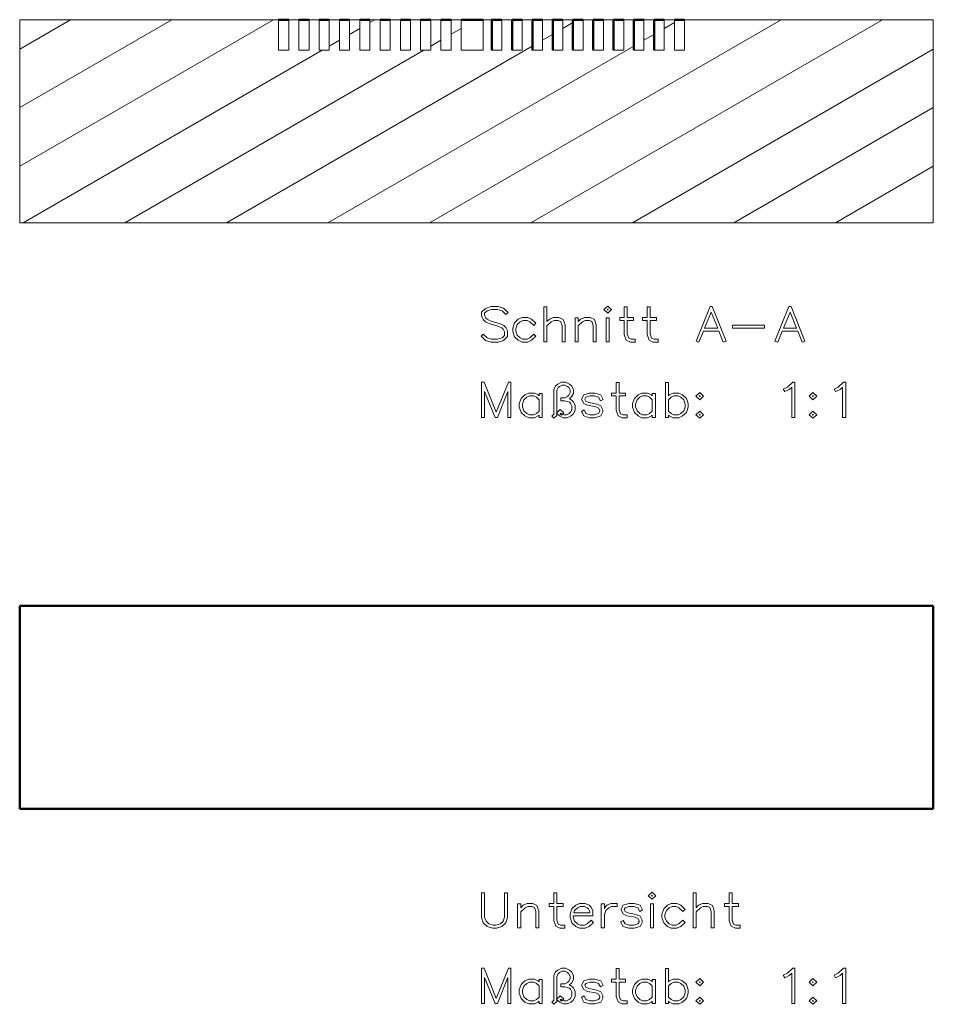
# Model space of a CAD drawing. Extents: x 30 to 349, y 50 to 262.
# Tile 4 of 5: x 67 to 157, y 165 to 262. Entities that reach past the tile are written whole.
import ezdxf

# ---------------------------------------------------------------- set-up
doc = ezdxf.new("R2010")
doc.units = 0

msp = doc.modelspace()

# ---------------------------------------------------------------- linework, layer by layer
at = {"color": 3, "lineweight": 13}
for p, q in [((66.700668, 241.514832), (66.700668, 261.514832)), ((66.700668, 261.514832), (92.200653, 261.514832)), ((132.200668, 261.514832), (156.700668, 261.514832)), ((156.700668, 241.514832), (156.700668, 261.514832)), ((66.700668, 241.514832), (156.700668, 241.514832))]:
    msp.add_line(p, q, dxfattribs=at)
at = {"color": 41, "lineweight": 13}
for p, q in [((66.700668, 247.08107), (91.700668, 261.514832)), ((107.059654, 241.514832), (141.700668, 261.514832)), ((117.059654, 241.514832), (151.700668, 261.514832)), ((87.059654, 241.514832), (117.199883, 258.91629)), ((97.059654, 241.514832), (127.200554, 258.916687)), ((67.059647, 241.514832), (96.504517, 258.514832)), ((77.059647, 241.514832), (106.504517, 258.514832)), ((127.059654, 241.514832), (156.700668, 258.628082)), ((137.059647, 241.514832), (156.700668, 252.854584))]:
    msp.add_line(p, q, dxfattribs=at)
at = {"color": 41, "lineweight": 13, "ltscale": 0.433013}
msp.add_line((66.700668, 252.854584), (81.700668, 261.514832), dxfattribs=at)
at = {"color": 41, "lineweight": 13, "ltscale": 0.144338}
msp.add_line((66.700668, 258.628082), (71.700668, 261.514832), dxfattribs=at)
at = {"color": 3, "lineweight": 13, "ltscale": 0.075}
for p, q in [((92.200653, 261.514832), (92.200653, 258.514832)), ((93.200752, 261.514832), (93.200752, 258.514832)), ((94.200653, 261.514832), (94.200653, 258.514832)), ((95.200821, 261.514832), (95.200821, 258.514832)), ((96.200584, 261.514832), (96.200584, 258.514832)), ((97.20079, 261.514832), (97.20079, 258.514832)), ((98.200577, 261.514832), (98.200577, 258.514832)), ((99.200867, 261.514832), (99.200867, 258.514832)), ((100.200485, 261.514832), (100.200485, 258.514832)), ((101.200974, 261.514832), (101.200974, 258.514832)), ((102.200401, 261.514832), (102.200401, 258.514832)), ((103.201111, 261.514832), (103.201111, 258.514832)), ((104.20034, 261.514832), (104.20034, 258.514832)), ((105.201263, 261.514832), (105.201263, 258.514832)), ((106.199905, 261.514832), (106.199905, 258.514832)), ((107.202057, 261.514832), (107.202057, 258.514832)), ((108.198891, 261.514832), (108.198891, 258.514832)), ((109.20417, 261.514832), (109.20417, 258.514832)), ((110.184708, 261.514832), (110.184708, 258.514832)), ((112.350121, 261.514832), (112.350121, 258.514832)), ((113.191879, 261.514832), (113.191879, 258.514832)), ((114.205368, 261.514832), (114.205368, 258.514832)), ((115.198807, 261.514832), (115.198807, 258.514832)), ((116.201851, 261.514832), (116.201851, 258.514832)), ((117.19989, 261.514832), (117.19989, 258.514832)), ((118.201248, 261.514832), (118.201248, 258.514832)), ((119.200241, 261.514832), (119.200241, 258.514832)), ((120.201042, 261.514832), (120.201042, 258.514832)), ((121.20031, 261.514832), (121.20031, 258.514832)), ((122.200897, 261.514832), (122.200897, 258.514832)), ((123.20047, 261.514832), (123.20047, 258.514832)), ((124.200813, 261.514832), (124.200813, 258.514832)), ((125.200531, 261.514832), (125.200531, 258.514832)), ((126.200752, 261.514832), (126.200752, 258.514832)), ((127.200554, 261.514832), (127.200554, 258.514832)), ((128.20076, 261.514832), (128.20076, 258.514832)), ((129.200592, 261.514832), (129.200592, 258.514832)), ((130.200684, 261.514832), (130.200684, 258.514832)), ((131.200607, 261.514832), (131.200607, 258.514832)), ((132.200668, 258.514832), (132.200668, 261.514832))]:
    msp.add_line(p, q, dxfattribs=at)
at = {"color": 21, "lineweight": 50, "ltscale": 0.025002}
msp.add_line((93.200752, 261.514832), (92.200653, 261.514832), dxfattribs=at)
at = {"color": 3, "lineweight": 13, "ltscale": 0.024997}
msp.add_line((93.200775, 261.514832), (94.200653, 261.514832), dxfattribs=at)
at = {"color": 21, "lineweight": 50, "ltscale": 0.025004}
msp.add_line((95.200821, 261.514832), (94.200653, 261.514832), dxfattribs=at)
at = {"color": 3, "lineweight": 13, "ltscale": 0.024994}
for p, q in [((95.200813, 261.514832), (96.200592, 261.514832)), ((97.20079, 261.514832), (98.200569, 261.514832))]:
    msp.add_line(p, q, dxfattribs=at)
at = {"color": 21, "lineweight": 50, "ltscale": 0.025022}
for p, q in [((97.201477, 261.514832), (96.200592, 261.514832)), ((103.201294, 261.514832), (102.200424, 261.514832))]:
    msp.add_line(p, q, dxfattribs=at)
at = {"color": 21, "lineweight": 50, "ltscale": 0.02501}
msp.add_line((99.200989, 261.514832), (98.200569, 261.514832), dxfattribs=at)
at = {"color": 3, "lineweight": 13, "ltscale": 0.02499}
msp.add_line((99.200867, 261.514832), (100.200485, 261.514832), dxfattribs=at)
at = {"color": 21, "lineweight": 50, "ltscale": 0.025013}
msp.add_line((101.200996, 261.514832), (100.200485, 261.514832), dxfattribs=at)
at = {"color": 3, "lineweight": 13, "ltscale": 0.024986}
msp.add_line((101.200966, 261.514832), (102.200424, 261.514832), dxfattribs=at)
at = {"color": 41, "lineweight": 13, "ltscale": 0.014425}
msp.add_line((101.200974, 261.226318), (101.700668, 261.514832), dxfattribs=at)
at = {"color": 3, "lineweight": 13, "ltscale": 0.024981}
msp.add_line((103.201111, 261.514832), (104.200333, 261.514832), dxfattribs=at)
at = {"color": 21, "lineweight": 50, "ltscale": 0.025028}
msp.add_line((105.201462, 261.514832), (104.200333, 261.514832), dxfattribs=at)
at = {"color": 3, "lineweight": 13, "ltscale": 0.024965}
msp.add_line((105.201302, 261.514832), (106.199898, 261.514832), dxfattribs=at)
at = {"color": 21, "lineweight": 50, "ltscale": 0.025054}
msp.add_line((107.202057, 261.514832), (106.199898, 261.514832), dxfattribs=at)
at = {"color": 3, "lineweight": 13, "ltscale": 0.024921}
msp.add_line((107.202049, 261.514832), (108.198883, 261.514832), dxfattribs=at)
at = {"color": 21, "lineweight": 50, "ltscale": 0.025133}
msp.add_line((109.204185, 261.514832), (108.198883, 261.514832), dxfattribs=at)
at = {"color": 3, "lineweight": 13, "ltscale": 0.024514}
msp.add_line((109.204163, 261.514832), (110.184723, 261.514832), dxfattribs=at)
at = {"color": 21, "lineweight": 50, "ltscale": 0.05414}
msp.add_line((112.350304, 261.514832), (110.184723, 261.514832), dxfattribs=at)
at = {"color": 3, "lineweight": 13, "ltscale": 0.021045}
msp.add_line((112.350121, 261.514832), (113.191902, 261.514832), dxfattribs=at)
at = {"color": 21, "lineweight": 50, "ltscale": 0.00083}
msp.add_line((113.191902, 261.514832), (113.225098, 261.514832), dxfattribs=at)
at = {"color": 21, "lineweight": 50, "ltscale": 0.024511}
msp.add_line((114.205544, 261.514832), (113.22509, 261.514832), dxfattribs=at)
at = {"color": 21, "lineweight": 50, "ltscale": 0.075}
for p, q in [((113.22509, 261.514832), (113.22509, 258.514832)), ((115.213089, 261.514832), (115.213089, 258.514832)), ((117.209091, 261.514832), (117.209091, 258.514832)), ((119.206978, 261.514832), (119.206978, 258.514832)), ((121.205627, 261.514832), (121.205627, 258.514832)), ((123.20488, 261.514832), (123.20488, 258.514832)), ((125.204277, 261.514832), (125.204277, 258.514832)), ((127.203827, 261.514832), (127.203827, 258.514832)), ((129.203476, 261.514832), (129.203476, 258.514832))]:
    msp.add_line(p, q, dxfattribs=at)
at = {"color": 3, "lineweight": 13, "ltscale": 0.024836}
msp.add_line((114.205368, 261.514832), (115.198807, 261.514832), dxfattribs=at)
at = {"color": 21, "lineweight": 50, "ltscale": 0.000357}
msp.add_line((115.198807, 261.514832), (115.213089, 261.514832), dxfattribs=at)
at = {"color": 21, "lineweight": 50, "ltscale": 0.024726}
msp.add_line((116.202042, 261.514832), (115.213005, 261.514832), dxfattribs=at)
at = {"color": 3, "lineweight": 13, "ltscale": 0.02495}
msp.add_line((116.201836, 261.514832), (117.199852, 261.514832), dxfattribs=at)
at = {"color": 21, "lineweight": 50, "ltscale": 0.000231}
msp.add_line((117.199852, 261.514832), (117.209076, 261.514832), dxfattribs=at)
at = {"color": 21, "lineweight": 50, "ltscale": 0.024814}
msp.add_line((118.201637, 261.514832), (117.209084, 261.514832), dxfattribs=at)
at = {"color": 3, "lineweight": 13, "ltscale": 0.024975}
msp.add_line((118.201256, 261.514832), (119.200241, 261.514832), dxfattribs=at)
at = {"color": 21, "lineweight": 50, "ltscale": 0.000168}
msp.add_line((119.200241, 261.514832), (119.206978, 261.514832), dxfattribs=at)
at = {"color": 21, "lineweight": 50, "ltscale": 0.024877}
msp.add_line((120.201668, 261.514832), (119.206596, 261.514832), dxfattribs=at)
at = {"color": 3, "lineweight": 13, "ltscale": 0.024982}
msp.add_line((120.201035, 261.514832), (121.200317, 261.514832), dxfattribs=at)
at = {"color": 41, "lineweight": 13, "ltscale": 0.028847}
msp.add_line((120.201042, 260.649017), (121.200317, 261.225952), dxfattribs=at)
at = {"color": 21, "lineweight": 50, "ltscale": 0.000133}
msp.add_line((121.200317, 261.514832), (121.205635, 261.514832), dxfattribs=at)
at = {"color": 21, "lineweight": 50, "ltscale": 0.024904}
msp.add_line((122.201431, 261.514832), (121.205276, 261.514832), dxfattribs=at)
at = {"color": 3, "lineweight": 13, "ltscale": 0.024989}
msp.add_line((122.200882, 261.514832), (123.200455, 261.514832), dxfattribs=at)
at = {"color": 21, "lineweight": 50, "ltscale": 0.00011}
msp.add_line((123.200455, 261.514832), (123.204865, 261.514832), dxfattribs=at)
at = {"color": 21, "lineweight": 50, "ltscale": 0.024916}
msp.add_line((124.201431, 261.514832), (123.204788, 261.514832), dxfattribs=at)
at = {"color": 3, "lineweight": 13, "ltscale": 0.024993}
msp.add_line((124.200798, 261.514832), (125.200531, 261.514832), dxfattribs=at)
at = {"color": 21, "lineweight": 50, "ltscale": 9.4e-05}
msp.add_line((125.200531, 261.514832), (125.204277, 261.514832), dxfattribs=at)
at = {"color": 21, "lineweight": 50, "ltscale": 0.02493}
msp.add_line((126.201424, 261.514832), (125.204239, 261.514832), dxfattribs=at)
at = {"color": 3, "lineweight": 13, "ltscale": 0.024995}
for p, q in [((126.200752, 261.514832), (127.200554, 261.514832)), ((128.20076, 261.514832), (129.200577, 261.514832))]:
    msp.add_line(p, q, dxfattribs=at)
at = {"color": 21, "lineweight": 50, "ltscale": 8.2e-05}
msp.add_line((127.200554, 261.514832), (127.203827, 261.514832), dxfattribs=at)
at = {"color": 21, "lineweight": 50, "ltscale": 0.024958}
msp.add_line((128.201599, 261.514832), (127.203262, 261.514832), dxfattribs=at)
at = {"color": 21, "lineweight": 50, "ltscale": 7.2e-05}
msp.add_line((129.200577, 261.514832), (129.203476, 261.514832), dxfattribs=at)
at = {"color": 21, "lineweight": 50, "ltscale": 0.02495}
msp.add_line((130.201492, 261.514832), (129.203476, 261.514832), dxfattribs=at)
at = {"color": 3, "lineweight": 13, "ltscale": 0.024998}
msp.add_line((130.200684, 261.514832), (131.200607, 261.514832), dxfattribs=at)
at = {"color": 41, "lineweight": 13, "ltscale": 0.028865}
msp.add_line((130.200684, 260.648804), (131.200607, 261.226105), dxfattribs=at)
at = {"color": 21, "lineweight": 50, "ltscale": 0.024998}
msp.add_line((132.200668, 261.514832), (131.200729, 261.514832), dxfattribs=at)
at = {"color": 41, "lineweight": 13, "ltscale": 0.075}
msp.add_line((131.200729, 261.514832), (131.200729, 258.514832), dxfattribs=at)
at = {"color": 41, "lineweight": 13, "ltscale": 0.028857}
msp.add_line((99.200867, 260.071564), (100.200485, 260.648712), dxfattribs=at)
at = {"color": 41, "lineweight": 13, "ltscale": 0.028306}
msp.add_line((109.20417, 260.073486), (110.184715, 260.639587), dxfattribs=at)
at = {"color": 41, "lineweight": 13, "ltscale": 0.028839}
msp.add_line((118.201225, 259.494415), (119.200241, 260.071198), dxfattribs=at)
at = {"color": 41, "lineweight": 13, "ltscale": 0.028862}
msp.add_line((128.20076, 259.494171), (129.200577, 260.071411), dxfattribs=at)
at = {"color": 41, "lineweight": 13, "ltscale": 0.028861}
msp.add_line((97.20079, 258.91684), (98.200569, 259.494049), dxfattribs=at)
at = {"color": 41, "lineweight": 13, "ltscale": 0.028776}
msp.add_line((107.202057, 258.917572), (108.198891, 259.493073), dxfattribs=at)
at = {"color": 3, "lineweight": 13, "ltscale": 0.025003}
for p, q in [((92.200653, 258.514832), (93.20076, 258.514832)), ((129.200577, 258.514832), (130.200684, 258.514832))]:
    msp.add_line(p, q, dxfattribs=at)
at = {"color": 3, "lineweight": 13, "ltscale": 0.025004}
msp.add_line((94.200661, 258.514832), (95.200821, 258.514832), dxfattribs=at)
at = {"color": 3, "lineweight": 13, "ltscale": 0.025005}
msp.add_line((96.200592, 258.514832), (97.20079, 258.514832), dxfattribs=at)
at = {"color": 3, "lineweight": 13, "ltscale": 0.025007}
msp.add_line((98.200577, 258.514832), (99.200867, 258.514832), dxfattribs=at)
at = {"color": 3, "lineweight": 13, "ltscale": 0.025012}
for p, q in [((100.200485, 258.514832), (101.200974, 258.514832)), ((131.200607, 258.514832), (132.20108, 258.514832))]:
    msp.add_line(p, q, dxfattribs=at)
at = {"color": 3, "lineweight": 13, "ltscale": 0.025017}
msp.add_line((102.200424, 258.514832), (103.201118, 258.514832), dxfattribs=at)
at = {"color": 3, "lineweight": 13, "ltscale": 0.025023}
msp.add_line((104.20034, 258.514832), (105.201263, 258.514832), dxfattribs=at)
at = {"color": 3, "lineweight": 13, "ltscale": 0.025053}
msp.add_line((106.199944, 258.514832), (107.202057, 258.514832), dxfattribs=at)
at = {"color": 3, "lineweight": 13, "ltscale": 0.025132}
msp.add_line((108.198891, 258.514832), (109.204178, 258.514832), dxfattribs=at)
at = {"color": 3, "lineweight": 13, "ltscale": 0.054135}
msp.add_line((110.184708, 258.514832), (112.350121, 258.514832), dxfattribs=at)
at = {"color": 3, "lineweight": 13, "ltscale": 0.025337}
msp.add_line((113.191902, 258.514832), (114.205376, 258.514832), dxfattribs=at)
at = {"color": 3, "lineweight": 13, "ltscale": 0.025077}
msp.add_line((115.198776, 258.514832), (116.201874, 258.514832), dxfattribs=at)
at = {"color": 3, "lineweight": 13, "ltscale": 0.025033}
msp.add_line((117.199875, 258.514832), (118.20121, 258.514832), dxfattribs=at)
at = {"color": 3, "lineweight": 13, "ltscale": 0.02502}
msp.add_line((119.200226, 258.514832), (120.201035, 258.514832), dxfattribs=at)
at = {"color": 3, "lineweight": 13, "ltscale": 0.025014}
msp.add_line((121.200317, 258.514832), (122.200882, 258.514832), dxfattribs=at)
at = {"color": 3, "lineweight": 13, "ltscale": 0.025009}
msp.add_line((123.200455, 258.514832), (124.200798, 258.514832), dxfattribs=at)
at = {"color": 3, "lineweight": 13, "ltscale": 0.025006}
for p, q in [((125.200531, 258.514832), (126.200752, 258.514832)), ((127.200539, 258.514832), (128.20076, 258.514832))]:
    msp.add_line(p, q, dxfattribs=at)
at = {"color": 41, "lineweight": 13, "ltscale": 0.278312}
msp.add_line((147.059647, 241.514832), (156.700668, 247.08107), dxfattribs=at)
at = {"color": 21, "lineweight": 50}
for p, q in [((156.700668, 203.794495), (66.700668, 203.794495)), ((66.700668, 203.794495), (66.700668, 183.794495)), ((156.700668, 203.794495), (156.700668, 183.794495)), ((156.700668, 183.794495), (66.700668, 183.794495))]:
    msp.add_line(p, q, dxfattribs=at)
at = {"color": 2, "lineweight": 13}
for points in [[(114.769691, 230.304855), (114.372734, 229.930588), (113.828339, 229.767273), (113.131973, 229.767273), (112.589844, 229.930588), (112.154327, 230.336609), (112.36982, 230.54303), (112.748627, 230.182373), (113.179604, 230.048538), (113.782974, 230.048538), (114.213951, 230.182373), (114.468002, 230.422806), (114.468002, 230.78801), (114.331909, 231.042053), (114.202614, 231.162277), (113.910004, 231.305176), (112.939163, 231.609131), (112.576233, 231.774719), (112.376625, 231.960724), (112.192894, 232.319107), (112.192894, 232.718338), (112.589844, 233.088074), (113.131973, 233.260468), (113.828339, 233.260468), (114.372734, 233.090332), (114.810516, 232.686584), (114.588226, 232.480164), (114.213951, 232.84082), (113.782974, 232.974655), (113.179604, 232.974655), (112.748627, 232.84082), (112.49231, 232.600388), (112.49231, 232.387161), (112.630676, 232.135376), (112.757698, 232.015167), (113.050308, 231.872253), (114.025688, 231.568298), (114.384079, 231.40271), (114.581421, 231.214447), (114.769691, 230.858322)], [(120.426849, 229.799026), (120.125168, 229.799026), (120.125168, 231.411789), (119.991333, 231.790604), (119.750893, 231.906281), (119.338066, 231.906281), (119.065865, 231.774719), (118.637154, 231.375504), (118.637154, 229.799026), (118.337738, 229.799026), (118.337738, 233.228699), (118.637154, 233.228699), (118.637154, 231.779251), (118.884399, 232.015167), (119.263206, 232.189819), (119.825752, 232.189819), (120.236313, 231.997009), (120.426849, 231.457153)], [(125.011101, 232.963318), (124.634567, 232.611725), (124.260292, 232.963318), (124.634567, 233.317169)], [(124.584663, 232.965576), (124.636833, 232.91568), (124.684464, 232.965576), (124.634567, 233.010941)], [(127.333847, 229.767273), (126.857506, 229.767273), (126.444672, 229.953262), (126.256401, 230.495392), (126.256401, 231.906281), (125.805008, 231.906281), (125.805008, 232.189819), (126.256401, 232.189819), (126.256401, 233.228699), (126.55809, 233.228699), (126.55809, 232.189819), (127.170532, 232.189819), (127.170532, 231.906281), (126.55809, 231.906281), (126.55809, 230.538498), (126.691917, 230.159683), (126.930092, 230.048538), (127.333847, 230.048538)], [(129.593079, 229.767273), (129.116745, 229.767273), (128.703903, 229.953262), (128.51564, 230.495392), (128.51564, 231.906281), (128.06424, 231.906281), (128.06424, 232.189819), (128.51564, 232.189819), (128.51564, 233.228699), (128.817322, 233.228699), (128.817322, 232.189819), (129.429764, 232.189819), (129.429764, 231.906281), (128.817322, 231.906281), (128.817322, 230.538498), (128.951157, 230.159683), (129.189331, 230.048538), (129.593079, 230.048538)], [(136.289139, 229.855728), (136.014664, 229.760468), (135.574615, 230.833374), (134.04805, 230.833374), (133.605728, 229.760468), (133.331253, 229.855728), (134.710388, 233.260468), (134.914536, 233.260468)], [(144.060364, 229.855728), (143.785889, 229.760468), (143.34584, 230.833374), (141.819275, 230.833374), (141.376953, 229.760468), (141.102478, 229.855728), (142.481613, 233.260468), (142.68576, 233.260468)], [(117.555176, 230.336609), (117.128731, 229.939651), (116.75219, 229.767273), (116.191917, 229.767273), (115.81311, 229.939651), (115.445648, 230.286713), (115.264183, 230.80162), (115.264183, 231.15094), (115.445648, 231.665848), (115.810844, 232.015167), (116.191917, 232.189819), (116.75219, 232.189819), (117.128731, 232.015167), (117.557442, 231.611404), (117.337418, 231.411789), (116.949532, 231.774719), (116.679604, 231.906281), (116.264503, 231.906281), (115.99231, 231.774719), (115.708771, 231.511597), (115.565865, 231.105576), (115.565865, 230.844711), (115.708771, 230.440948), (115.99231, 230.177826), (116.264503, 230.048538), (116.679604, 230.048538), (116.949532, 230.177826), (117.337418, 230.54303)], [(123.500412, 229.799026), (123.198723, 229.799026), (123.198723, 231.411789), (123.064896, 231.790604), (122.824455, 231.906281), (122.411621, 231.906281), (122.139427, 231.774719), (121.710716, 231.375504), (121.710716, 229.799026), (121.411301, 229.799026), (121.411301, 232.155792), (121.710716, 232.155792), (121.710716, 231.779251), (121.957962, 232.015167), (122.336769, 232.189819), (122.899307, 232.189819), (123.309875, 231.997009), (123.500412, 231.457153)], [(124.784271, 229.799026), (124.484856, 229.799026), (124.484856, 232.155792), (124.784271, 232.155792)], [(135.458939, 231.119171), (134.812469, 232.720612), (134.161453, 231.119171)], [(143.230164, 231.119171), (142.583694, 232.720612), (141.932678, 231.119171)], [(140.065872, 231.137329), (136.912918, 231.137329), (136.912918, 231.4254), (140.065872, 231.4254)], [(115.094055, 222.35022), (114.79464, 222.35022), (114.79464, 224.902069), (113.760292, 222.35022), (113.528923, 222.35022), (112.49231, 224.902069), (112.49231, 222.35022), (112.192894, 222.35022), (112.192894, 225.811661), (112.444672, 225.811661), (113.644608, 222.851517), (114.842278, 225.811661), (115.094055, 225.811661)], [(121.404495, 223.032974), (121.216225, 222.676849), (121.016609, 222.490845), (120.637802, 222.318466), (120.240852, 222.318466), (119.862045, 222.490845), (119.578506, 222.763046), (119.950508, 223.114639), (120.306633, 222.790268), (120.084335, 222.581589), (119.950508, 222.71315), (120.002678, 222.763046), (120.041237, 222.729019), (120.311165, 222.599731), (120.565216, 222.599731), (120.837418, 222.729019), (120.964439, 222.849243), (121.102806, 223.103302), (121.102806, 223.493439), (120.962173, 223.745224), (120.846489, 223.860916), (120.417778, 223.994736), (120.002678, 223.994736), (120.002678, 224.282822), (120.404167, 224.282822), (120.674095, 224.412109), (120.803391, 224.532333), (120.939491, 224.786377), (120.939491, 225.022278), (120.801125, 225.276337), (120.674095, 225.396561), (120.404167, 225.525848), (120.150116, 225.525848), (119.877922, 225.396561), (119.753166, 225.276337), (119.614799, 225.022278), (119.614799, 222.54982), (119.328987, 222.284439), (119.108963, 222.484039), (119.31311, 222.667786), (119.31311, 225.090332), (119.499115, 225.450989), (119.698723, 225.63472), (120.07753, 225.811661), (120.474487, 225.811661), (120.853294, 225.63472), (121.052902, 225.450989), (121.241173, 225.090332), (121.241173, 224.716064), (121.052902, 224.357666), (120.853294, 224.171661), (120.839684, 224.164856), (121.005272, 224.112686), (121.216225, 223.919891), (121.404495, 223.561493)], [(126.537674, 222.318466), (126.061333, 222.318466), (125.648499, 222.504456), (125.460228, 223.046585), (125.460228, 224.457474), (125.008835, 224.457474), (125.008835, 224.741013), (125.460228, 224.741013), (125.460228, 225.779892), (125.761917, 225.779892), (125.761917, 224.741013), (126.374359, 224.741013), (126.374359, 224.457474), (125.761917, 224.457474), (125.761917, 223.089691), (125.895744, 222.710876), (126.133919, 222.599731), (126.537674, 222.599731)], [(132.55777, 223.352814), (132.376297, 222.837906), (132.006561, 222.490845), (131.630035, 222.318466), (131.069763, 222.318466), (130.690948, 222.490845), (130.604752, 222.57251), (130.604752, 222.35022), (130.305328, 222.35022), (130.305328, 225.779892), (130.604752, 225.779892), (130.604752, 224.484695), (130.688675, 224.56636), (131.069763, 224.741013), (131.630035, 224.741013), (132.008835, 224.56636), (132.376297, 224.217041), (132.55777, 223.702133)], [(143.062302, 222.35022), (142.76062, 222.35022), (142.76062, 225.323975), (142.51564, 225.088058), (142.071045, 224.886185), (141.921341, 225.133423), (142.334183, 225.328506), (142.849091, 225.811661), (143.062302, 225.811661)], [(148.070724, 222.35022), (147.769043, 222.35022), (147.769043, 225.323975), (147.524063, 225.088058), (147.079483, 224.886185), (146.929779, 225.133423), (147.342606, 225.328506), (147.857513, 225.811661), (148.070724, 225.811661)], [(118.167618, 222.35022), (117.865929, 222.35022), (117.865929, 222.57251), (117.779732, 222.490845), (117.403198, 222.318466), (116.842926, 222.318466), (116.464119, 222.490845), (116.096649, 222.837906), (115.915184, 223.352814), (115.915184, 223.702133), (116.096649, 224.217041), (116.461845, 224.56636), (116.842926, 224.741013), (117.403198, 224.741013), (117.782005, 224.56636), (117.865929, 224.484695), (117.865929, 224.706985), (118.167618, 224.706985)], [(117.865929, 222.973999), (117.865929, 224.080933), (117.60054, 224.325912), (117.330612, 224.457474), (116.915512, 224.457474), (116.643311, 224.325912), (116.359772, 224.06279), (116.216873, 223.656769), (116.216873, 223.395905), (116.359772, 222.992142), (116.643311, 222.729019), (116.915512, 222.599731), (117.330612, 222.599731), (117.60054, 222.729019)], [(124.151413, 222.880997), (123.949532, 222.490845), (123.373383, 222.318466), (122.840332, 222.318466), (122.268715, 222.490845), (122.030548, 222.939972), (122.291397, 223.085144), (122.484207, 222.729019), (122.885696, 222.599731), (123.328018, 222.599731), (123.731781, 222.729019), (123.851997, 222.951324), (123.851997, 223.032974), (123.727242, 223.266617), (123.464119, 223.389099), (122.649796, 223.541077), (122.264183, 223.727081), (122.044159, 224.139908), (122.268715, 224.56636), (122.840332, 224.741013), (123.373383, 224.741013), (123.949532, 224.56636), (124.180901, 224.112686), (123.922318, 223.972061), (123.731781, 224.325912), (123.328018, 224.457474), (122.885696, 224.457474), (122.484207, 224.325912), (122.382133, 224.139908), (122.486473, 223.942566), (122.751869, 223.81781), (123.563919, 223.665833), (123.951805, 223.482101), (124.151413, 223.101028)], [(129.320892, 222.35022), (129.019196, 222.35022), (129.019196, 222.57251), (128.933014, 222.490845), (128.556473, 222.318466), (127.996201, 222.318466), (127.617386, 222.490845), (127.249924, 222.837906), (127.068459, 223.352814), (127.068459, 223.702133), (127.249924, 224.217041), (127.61512, 224.56636), (127.996201, 224.741013), (128.556473, 224.741013), (128.935272, 224.56636), (129.019196, 224.484695), (129.019196, 224.706985), (129.320892, 224.706985)], [(129.019196, 222.973999), (129.019196, 224.080933), (128.753815, 224.325912), (128.483887, 224.457474), (128.068787, 224.457474), (127.796585, 224.325912), (127.513046, 224.06279), (127.370148, 223.656769), (127.370148, 223.395905), (127.513046, 222.992142), (127.796585, 222.729019), (128.068787, 222.599731), (128.483887, 222.599731), (128.753815, 222.729019)], [(132.256073, 223.395905), (132.256073, 223.656769), (132.110901, 224.06279), (131.827362, 224.325912), (131.557434, 224.457474), (131.142334, 224.457474), (130.870148, 224.325912), (130.604752, 224.080933), (130.604752, 222.976273), (130.870148, 222.729019), (131.142334, 222.599731), (131.557434, 222.599731), (131.827362, 222.729019), (132.110901, 222.992142)], [(134.066193, 224.446136), (133.691925, 224.09227), (133.315384, 224.446136), (133.691925, 224.797714)], [(133.644287, 224.443863), (133.691925, 224.398499), (133.741821, 224.443863), (133.691925, 224.493774)], [(145.221741, 224.446136), (144.847458, 224.09227), (144.470917, 224.446136), (144.847458, 224.797714)], [(144.799835, 224.443863), (144.847458, 224.398499), (144.897369, 224.443863), (144.847458, 224.493774)], [(134.066193, 222.60881), (133.691925, 222.266281), (133.315384, 222.60881), (133.691925, 222.962662)], [(133.644287, 222.60881), (133.691925, 222.558899), (133.741821, 222.60881), (133.691925, 222.656433)], [(145.221741, 222.60881), (144.847458, 222.266281), (144.470917, 222.60881), (144.847458, 222.962662)], [(144.799835, 222.60881), (144.847458, 222.558899), (144.897369, 222.60881), (144.847458, 222.656433)]]:
    msp.add_lwpolyline(points, close=True, dxfattribs=at)
at = {"color": 3, "lineweight": 13}
for points in [[(129.36853, 175.242981), (128.991989, 174.891388), (128.617706, 175.242981), (128.991989, 175.596832)], [(114.769691, 173.081284), (114.588226, 172.566376), (114.209419, 172.210251), (113.66729, 172.046936), (113.295288, 172.046936), (112.753166, 172.210251), (112.372086, 172.566376), (112.192894, 173.081284), (112.192894, 175.508362), (112.49231, 175.508362), (112.49231, 173.124374), (112.637482, 172.720612), (112.909676, 172.462036), (113.340652, 172.328201), (113.619659, 172.328201), (114.052902, 172.462036), (114.325104, 172.720612), (114.468002, 173.124374), (114.468002, 175.508362), (114.769691, 175.508362)], [(120.39283, 172.046936), (119.916481, 172.046936), (119.503647, 172.232925), (119.315384, 172.775055), (119.315384, 174.185944), (118.863983, 174.185944), (118.863983, 174.469482), (119.315384, 174.469482), (119.315384, 175.508362), (119.617065, 175.508362), (119.617065, 174.469482), (120.229507, 174.469482), (120.229507, 174.185944), (119.617065, 174.185944), (119.617065, 172.818161), (119.750893, 172.439346), (119.989067, 172.328201), (120.39283, 172.328201)], [(128.942078, 175.245239), (128.994247, 175.195343), (129.041885, 175.245239), (128.991989, 175.290604)], [(135.125488, 172.07869), (134.823807, 172.07869), (134.823807, 173.691452), (134.689972, 174.070267), (134.449539, 174.185944), (134.036697, 174.185944), (133.764511, 174.054382), (133.3358, 173.655167), (133.3358, 172.07869), (133.036377, 172.07869), (133.036377, 175.508362), (133.3358, 175.508362), (133.3358, 174.058914), (133.583038, 174.29483), (133.961853, 174.469482), (134.524384, 174.469482), (134.934952, 174.276672), (135.125488, 173.736816)], [(137.675064, 172.046936), (137.19873, 172.046936), (136.785889, 172.232925), (136.597626, 172.775055), (136.597626, 174.185944), (136.146225, 174.185944), (136.146225, 174.469482), (136.597626, 174.469482), (136.597626, 175.508362), (136.899307, 175.508362), (136.899307, 174.469482), (137.511749, 174.469482), (137.511749, 174.185944), (136.899307, 174.185944), (136.899307, 172.818161), (137.033142, 172.439346), (137.271317, 172.328201), (137.675064, 172.328201)], [(117.843246, 172.07869), (117.541565, 172.07869), (117.541565, 173.691452), (117.40773, 174.070267), (117.16729, 174.185944), (116.754463, 174.185944), (116.482262, 174.054382), (116.053551, 173.655167), (116.053551, 172.07869), (115.754135, 172.07869), (115.754135, 174.435455), (116.053551, 174.435455), (116.053551, 174.058914), (116.300797, 174.29483), (116.679604, 174.469482), (117.242149, 174.469482), (117.65271, 174.276672), (117.843246, 173.736816)], [(123.176041, 173.265015), (121.225296, 173.265015), (121.225296, 173.124374), (121.368202, 172.720612), (121.651741, 172.457489), (121.923935, 172.328201), (122.339035, 172.328201), (122.608963, 172.457489), (122.996841, 172.822693), (123.2146, 172.616272), (122.788162, 172.219315), (122.411621, 172.046936), (121.851349, 172.046936), (121.472542, 172.219315), (121.105072, 172.566376), (120.923615, 173.081284), (120.923615, 173.430603), (121.105072, 173.945511), (121.470276, 174.29483), (121.851349, 174.469482), (122.411621, 174.469482), (122.788162, 174.29483), (122.98777, 174.108826), (123.176041, 173.750427)], [(122.874359, 173.550812), (122.874359, 173.677841), (122.738258, 173.934158), (122.608963, 174.054382), (122.339035, 174.185944), (121.923935, 174.185944), (121.651741, 174.054382), (121.368202, 173.79126), (121.284271, 173.550812)], [(125.562302, 174.185944), (124.99749, 174.185944), (124.725296, 174.054382), (124.441757, 173.79126), (124.296585, 173.385239), (124.296585, 172.07869), (123.997169, 172.07869), (123.997169, 174.435455), (124.296585, 174.435455), (124.296585, 173.943237), (124.3601, 174.120163), (124.543831, 174.29483), (124.922638, 174.469482), (125.562302, 174.469482)], [(128.021149, 172.609467), (127.819267, 172.219315), (127.243118, 172.046936), (126.710068, 172.046936), (126.138451, 172.219315), (125.900284, 172.668442), (126.161133, 172.813614), (126.353943, 172.457489), (126.755432, 172.328201), (127.197754, 172.328201), (127.601509, 172.457489), (127.721733, 172.679794), (127.721733, 172.761444), (127.596977, 172.995087), (127.333847, 173.117569), (126.519531, 173.269547), (126.133919, 173.455551), (125.913887, 173.868378), (126.138451, 174.29483), (126.710068, 174.469482), (127.243118, 174.469482), (127.819267, 174.29483), (128.050629, 173.841156), (127.792053, 173.700531), (127.601509, 174.054382), (127.197754, 174.185944), (126.755432, 174.185944), (126.353943, 174.054382), (126.251869, 173.868378), (126.356209, 173.671036), (126.621605, 173.54628), (127.433655, 173.394302), (127.821533, 173.210571), (128.021149, 172.829498)], [(129.141693, 172.07869), (128.84227, 172.07869), (128.84227, 174.435455), (129.141693, 174.435455)], [(132.253815, 172.616272), (131.827362, 172.219315), (131.450836, 172.046936), (130.890564, 172.046936), (130.511749, 172.219315), (130.144287, 172.566376), (129.962814, 173.081284), (129.962814, 173.430603), (130.144287, 173.945511), (130.509491, 174.29483), (130.890564, 174.469482), (131.450836, 174.469482), (131.827362, 174.29483), (132.256073, 173.891068), (132.036057, 173.691452), (131.648178, 174.054382), (131.37825, 174.185944), (130.96315, 174.185944), (130.690948, 174.054382), (130.40741, 173.79126), (130.264511, 173.385239), (130.264511, 173.124374), (130.40741, 172.720612), (130.690948, 172.457489), (130.96315, 172.328201), (131.37825, 172.328201), (131.648178, 172.457489), (132.036057, 172.822693)], [(115.094055, 164.629883), (114.79464, 164.629883), (114.79464, 167.181732), (113.760292, 164.629883), (113.528923, 164.629883), (112.49231, 167.181732), (112.49231, 164.629883), (112.192894, 164.629883), (112.192894, 168.091324), (112.444672, 168.091324), (113.644608, 165.13118), (114.842278, 168.091324), (115.094055, 168.091324)], [(121.404495, 165.312637), (121.216225, 164.956512), (121.016609, 164.770508), (120.637802, 164.598129), (120.240852, 164.598129), (119.862045, 164.770508), (119.578506, 165.042709), (119.950508, 165.394302), (120.306633, 165.069931), (120.084335, 164.861252), (119.950508, 164.992813), (120.002678, 165.042709), (120.041237, 165.008682), (120.311165, 164.879395), (120.565216, 164.879395), (120.837418, 165.008682), (120.964439, 165.128906), (121.102806, 165.382965), (121.102806, 165.773102), (120.962173, 166.024887), (120.846489, 166.140579), (120.417778, 166.274399), (120.002678, 166.274399), (120.002678, 166.562485), (120.404167, 166.562485), (120.674095, 166.691772), (120.803391, 166.811996), (120.939491, 167.06604), (120.939491, 167.301941), (120.801125, 167.556), (120.674095, 167.676224), (120.404167, 167.805511), (120.150116, 167.805511), (119.877922, 167.676224), (119.753166, 167.556), (119.614799, 167.301941), (119.614799, 164.829483), (119.328987, 164.564102), (119.108963, 164.763702), (119.31311, 164.947449), (119.31311, 167.369995), (119.499115, 167.730652), (119.698723, 167.914383), (120.07753, 168.091324), (120.474487, 168.091324), (120.853294, 167.914383), (121.052902, 167.730652), (121.241173, 167.369995), (121.241173, 166.995728), (121.052902, 166.637329), (120.853294, 166.451324), (120.839684, 166.444519), (121.005272, 166.392349), (121.216225, 166.199554), (121.404495, 165.841156)], [(126.537674, 164.598129), (126.061333, 164.598129), (125.648499, 164.784119), (125.460228, 165.326248), (125.460228, 166.737137), (125.008835, 166.737137), (125.008835, 167.020676), (125.460228, 167.020676), (125.460228, 168.059555), (125.761917, 168.059555), (125.761917, 167.020676), (126.374359, 167.020676), (126.374359, 166.737137), (125.761917, 166.737137), (125.761917, 165.369354), (125.895744, 164.99054), (126.133919, 164.879395), (126.537674, 164.879395)], [(132.55777, 165.632477), (132.376297, 165.117569), (132.006561, 164.770508), (131.630035, 164.598129), (131.069763, 164.598129), (130.690948, 164.770508), (130.604752, 164.852173), (130.604752, 164.629883), (130.305328, 164.629883), (130.305328, 168.059555), (130.604752, 168.059555), (130.604752, 166.764359), (130.688675, 166.846024), (131.069763, 167.020676), (131.630035, 167.020676), (132.008835, 166.846024), (132.376297, 166.496704), (132.55777, 165.981796)], [(143.062302, 164.629883), (142.76062, 164.629883), (142.76062, 167.603638), (142.51564, 167.367722), (142.071045, 167.165848), (141.921341, 167.413086), (142.334183, 167.60817), (142.849091, 168.091324), (143.062302, 168.091324)], [(148.070724, 164.629883), (147.769043, 164.629883), (147.769043, 167.603638), (147.524063, 167.367722), (147.079483, 167.165848), (146.929779, 167.413086), (147.342606, 167.60817), (147.857513, 168.091324), (148.070724, 168.091324)], [(118.167618, 164.629883), (117.865929, 164.629883), (117.865929, 164.852173), (117.779732, 164.770508), (117.403198, 164.598129), (116.842926, 164.598129), (116.464119, 164.770508), (116.096649, 165.117569), (115.915184, 165.632477), (115.915184, 165.981796), (116.096649, 166.496704), (116.461845, 166.846024), (116.842926, 167.020676), (117.403198, 167.020676), (117.782005, 166.846024), (117.865929, 166.764359), (117.865929, 166.986649), (118.167618, 166.986649)], [(124.151413, 165.16066), (123.949532, 164.770508), (123.373383, 164.598129), (122.840332, 164.598129), (122.268715, 164.770508), (122.030548, 165.219635), (122.291397, 165.364807), (122.484207, 165.008682), (122.885696, 164.879395), (123.328018, 164.879395), (123.731781, 165.008682), (123.851997, 165.230988), (123.851997, 165.312637), (123.727242, 165.54628), (123.464119, 165.668762), (122.649796, 165.82074), (122.264183, 166.006744), (122.044159, 166.419571), (122.268715, 166.846024), (122.840332, 167.020676), (123.373383, 167.020676), (123.949532, 166.846024), (124.180901, 166.392349), (123.922318, 166.251724), (123.731781, 166.605576), (123.328018, 166.737137), (122.885696, 166.737137), (122.484207, 166.605576), (122.382133, 166.419571), (122.486473, 166.222229), (122.751869, 166.097473), (123.563919, 165.945496), (123.951805, 165.761765), (124.151413, 165.380692)], [(129.320892, 164.629883), (129.019196, 164.629883), (129.019196, 164.852173), (128.933014, 164.770508), (128.556473, 164.598129), (127.996201, 164.598129), (127.617386, 164.770508), (127.249924, 165.117569), (127.068459, 165.632477), (127.068459, 165.981796), (127.249924, 166.496704), (127.61512, 166.846024), (127.996201, 167.020676), (128.556473, 167.020676), (128.935272, 166.846024), (129.019196, 166.764359), (129.019196, 166.986649), (129.320892, 166.986649)], [(134.066193, 166.7258), (133.691925, 166.371933), (133.315384, 166.7258), (133.691925, 167.077377)], [(145.221741, 166.7258), (144.847458, 166.371933), (144.470917, 166.7258), (144.847458, 167.077377)], [(117.865929, 165.253662), (117.865929, 166.360596), (117.60054, 166.605576), (117.330612, 166.737137), (116.915512, 166.737137), (116.643311, 166.605576), (116.359772, 166.342453), (116.216873, 165.936432), (116.216873, 165.675568), (116.359772, 165.271805), (116.643311, 165.008682), (116.915512, 164.879395), (117.330612, 164.879395), (117.60054, 165.008682)], [(129.019196, 165.253662), (129.019196, 166.360596), (128.753815, 166.605576), (128.483887, 166.737137), (128.068787, 166.737137), (127.796585, 166.605576), (127.513046, 166.342453), (127.370148, 165.936432), (127.370148, 165.675568), (127.513046, 165.271805), (127.796585, 165.008682), (128.068787, 164.879395), (128.483887, 164.879395), (128.753815, 165.008682)], [(132.256073, 165.675568), (132.256073, 165.936432), (132.110901, 166.342453), (131.827362, 166.605576), (131.557434, 166.737137), (131.142334, 166.737137), (130.870148, 166.605576), (130.604752, 166.360596), (130.604752, 165.255936), (130.870148, 165.008682), (131.142334, 164.879395), (131.557434, 164.879395), (131.827362, 165.008682), (132.110901, 165.271805)], [(133.644287, 166.723526), (133.691925, 166.678162), (133.741821, 166.723526), (133.691925, 166.773438)], [(144.799835, 166.723526), (144.847458, 166.678162), (144.897369, 166.723526), (144.847458, 166.773438)], [(134.066193, 164.888474), (133.691925, 164.545944), (133.315384, 164.888474), (133.691925, 165.242325)], [(133.644287, 164.888474), (133.691925, 164.838562), (133.741821, 164.888474), (133.691925, 164.936096)], [(145.221741, 164.888474), (144.847458, 164.545944), (144.470917, 164.888474), (144.847458, 165.242325)], [(144.799835, 164.888474), (144.847458, 164.838562), (144.897369, 164.888474), (144.847458, 164.936096)]]:
    msp.add_lwpolyline(points, close=True, dxfattribs=at)

doc.saveas('drawing.dxf')
